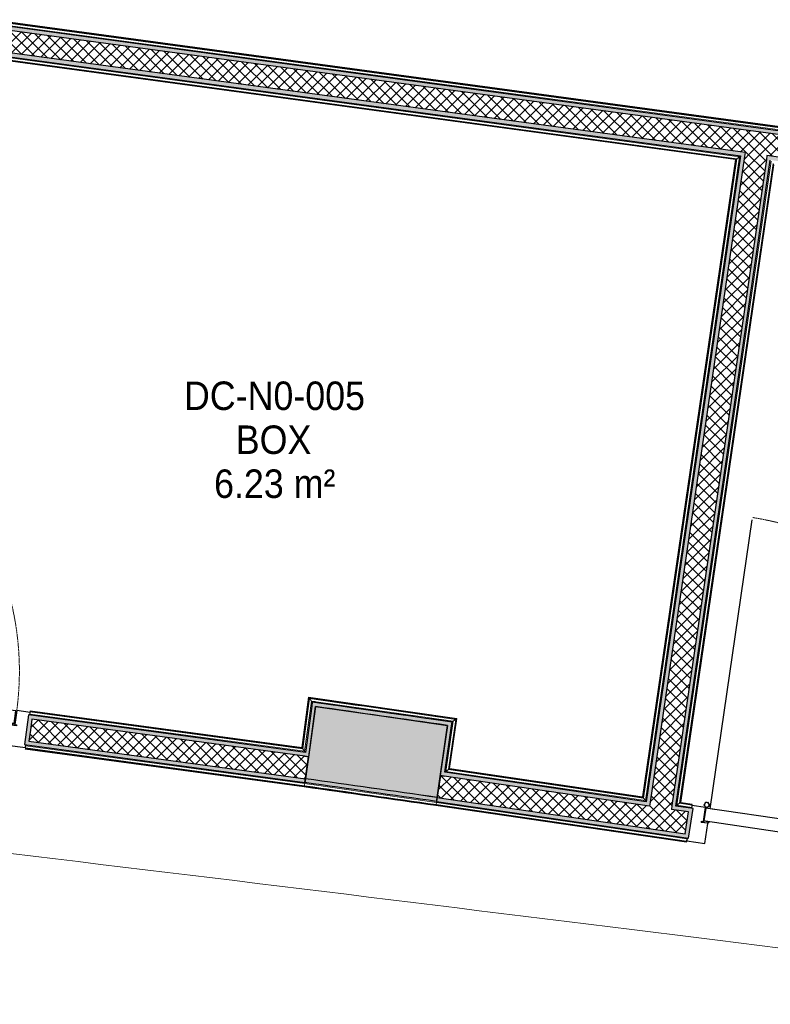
# Model space of a CAD drawing. Header units: millimetres. Extents: x 1909 to 61055, y -36590 to 14615.
# Tile 28 of 49: x 34855 to 37227, y -22553 to -19443. Entities that reach past the tile are written whole.
import ezdxf

# ---------------------------------------------------------------- set-up
doc = ezdxf.new("R2010")
doc.units = ezdxf.units.MM
doc.linetypes.add('Tiret', pattern=[2.5, 1.25, -1.25])
for name, color, linetype, lineweight in [('A-AREA-IDEN', 7, 'Continuous', 30), ('A-DETL-GENF', 7, 'Continuous', 18), ('A-DOOR', 7, 'Continuous', 25), ('A-DOOR-FRAM', 7, 'Continuous', 25), ('A-FLOR', 7, 'Continuous', 25), ('A-FLOR-HRAL', 7, 'Continuous', 18), ('A-WALL', 7, 'Continuous', 25), ('A-WALL-PATT', 7, 'Continuous', 25), ('E-WIRE', 7, 'Continuous', 18), ('Q-SPCQ', 7, 'Continuous', 18)]:
    doc.layers.add(name, color=color, linetype=linetype, lineweight=lineweight)
doc.styles.add('Arial_1', font='arial.ttf', dxfattribs={"width": 0.9, "height": 90})
pattern_1 = [(45, (0, 0), (-17.67767, 17.67767), []), (135, (0, 0), (-17.67767, -17.67767), [])]

# ---------------------------------------------------------------- blocks, each defined once
blk = doc.blocks.new('PRT_SIMPLE_HUI_58x68x48 - PRT_BOIS_1V_930x2040x40-552384-2021_015_1111_DCE_1_50_N0 FINI_SSI_CMSI')
at = {"layer": 'A-DETL-GENF', "lineweight": 25}
h = blk.add_hatch(color=256, dxfattribs=at)
h.paths.add_polyline_path([(-483.8, -9.7), (-485.1, -11.7), (-496.5, -13.2), (-500.5, -13.7), (-500.5, -14.5), (-495.9, -14.5), (-483.8, -12.8), (-483.8, -10.4)])
h.paths.add_polyline_path([(-508.5, -8), (-508, -11.5), (-502, -11.1), (-502.2, -10.2), (-505.2, -10.2), (-505.2, -9.3), (-488.3, -9.5), (-485.1, -10.6), (-483.8, -9.7), (-488.9, -8), (-505.4, -8)])
h = blk.add_hatch(color=256, dxfattribs=at)
h.paths.add_polyline_path([(413.8, -9.7), (413.8, -12.8), (426.2, -14.5), (430.5, -14.5), (430.3, -13.2), (425.8, -13.2), (415.1, -11.7), (414.5, -10.7)])
h.paths.add_polyline_path([(418.5, -8), (413.8, -9.7), (415.1, -10.6), (418.7, -9.3), (435.2, -9.8), (435.2, -10.2), (432, -10.7), (432, -11.5), (438.5, -11.5), (438.5, -8), (418.5, -8)])
at = {"layer": 'A-DETL-GENF'}
for p, q in [((-488.5, -8), (-508.5, -8)), ((-508.5, -8), (-508.5, -11.5)), ((-508.5, -11.5), (-502, -11.5)), ((-505.2, -10.2), (-505.2, -9.3)), ((-505.2, -9.3), (-488.7, -9.3)), ((-502, -10.2), (-505.2, -10.2)), ((-502, -11.5), (-502, -10.2)), ((-496.1, -13.2), (-500.5, -13.2)), ((-500.5, -13.2), (-500.5, -14.5)), ((-500.5, -14.5), (-496, -14.5)), ((-485.1, -11.7), (-496.1, -13.2)), ((-496, -14.5), (-483.8, -12.8)), ((-488.7, -9.3), (-485.1, -10.6)), ((-483.8, -9.7), (-488.5, -8)), ((-485.1, -10.6), (-485.1, -11.7)), ((-483.8, -12.8), (-483.8, -9.7)), ((418.5, -8), (413.8, -9.7)), ((413.8, -9.7), (413.8, -12.8)), ((413.8, -12.8), (426, -14.5)), ((415.1, -10.6), (418.7, -9.3)), ((415.1, -11.7), (415.1, -10.6)), ((426.1, -13.2), (415.1, -11.7)), ((438.5, -8), (418.5, -8)), ((418.7, -9.3), (435.2, -9.3)), ((426, -14.5), (430.5, -14.5)), ((430.5, -13.2), (426.1, -13.2)), ((430.5, -14.5), (430.5, -13.2)), ((435.2, -10.2), (432, -10.2)), ((432, -10.2), (432, -11.5)), ((432, -11.5), (438.5, -11.5)), ((435.2, -9.3), (435.2, -10.2)), ((438.5, -11.5), (438.5, -8))]:
    blk.add_line(p, q, dxfattribs=at)
at = {"layer": 'A-DOOR'}
for p, q in [((-427.1, 55), (-450.6, 55)), ((-450.6, 55), (-450.6, 54.5)), ((-450.6, 54.5), (-450.6, 50.4)), ((-427.1, 54.5), (-450.6, 54.5)), ((-450.6, 50.4), (-450.6, 43.3)), ((-427.1, 50.4), (-450.6, 50.4)), ((-450.6, 34), (-450.6, 43.3)), ((-450.6, 25.6), (-450.6, 34)), ((-427.1, 34), (-450.6, 34)), ((-319.6, 55), (-427.1, 55)), ((-427.1, 55), (-427.1, 54.5)), ((-427.1, 54.5), (-427.1, 55)), ((-427.1, 54.5), (-427.1, 50.4)), ((-319.6, 54.5), (-427.1, 54.5)), ((-427.1, 50.4), (-427.1, 54.5)), ((-427.1, 50.4), (-427.1, 43.3)), ((-319.6, 50.4), (-427.1, 50.4)), ((-427.1, 43.3), (-427.1, 50.4)), ((-427.1, 34), (-427.1, 43.3)), ((-427.1, 43.3), (-427.1, 34)), ((-427.1, 32.8), (-427.1, 34)), ((-319.6, 34), (-427.1, 34)), ((-427.1, 34), (-427.1, 25.6)), ((-427.1, 32.8), (-319.6, 32.8)), ((-319.6, 54.5), (-319.6, 55)), ((-319.6, 50.4), (-319.6, 54.5)), ((-319.6, 43.3), (-319.6, 50.4)), ((-319.6, 43.3), (-319.6, 34)), ((-319.6, 34), (-319.6, 32.8)), ((-450.6, 15.2), (-450.6, 25.6)), ((-427.1, 25.6), (-450.6, 25.6)), ((-450.6, 4.4), (-450.6, 15.2)), ((-427.1, 15.2), (-450.6, 15.2)), ((-450.6, -4), (-450.6, 4.4)), ((-450.6, 4.4), (-427.1, 4.4)), ((-427.1, 25.6), (-427.1, 15.2)), ((-427.1, 15.2), (-427.1, 4.4)), ((-427.1, 4.4), (-427.1, -4)), ((-499.5, -14.5), (-499.5, -54.5)), ((426, -14.5), (-496, -14.5)), ((-465.6, -5.5), (-465.6, -14.5)), ((-413.4, -5.5), (-465.6, -5.5)), ((-450.6, -4), (-450.6, -5)), ((-450.6, -5), (-427.1, -5)), ((-427.1, -5), (-427.1, -4)), ((-413.4, -14.5), (-413.4, -5.5)), ((430.5, -54.5), (430.5, -14.5)), ((-499.5, -54.5), (430.5, -54.5)), ((-465.6, -54.5), (-465.6, -63.5)), ((-413.4, -63.5), (-413.4, -54.5)), ((417, -54.5), (417, -977.5)), ((-465.6, -63.5), (-413.4, -63.5)), ((-427.1, -64), (-450.6, -64)), ((-450.6, -64), (-450.6, -65)), ((-450.6, -73.4), (-450.6, -65)), ((-450.6, -84.2), (-450.6, -73.4)), ((-427.1, -73.4), (-450.6, -73.4)), ((-450.6, -94.6), (-450.6, -84.2)), ((-450.6, -84.2), (-427.1, -84.2)), ((-427.1, -65), (-427.1, -64)), ((-427.1, -65), (-427.1, -73.4)), ((-427.1, -73.4), (-427.1, -84.2)), ((-427.1, -84.2), (-427.1, -94.6)), ((-450.6, -103), (-450.6, -94.6)), ((-450.6, -94.6), (-427.1, -94.6)), ((-450.6, -112.3), (-450.6, -103)), ((-450.6, -103), (-427.1, -103)), ((-450.6, -112.3), (-450.6, -119.4)), ((-450.6, -119.4), (-450.6, -123.5)), ((-450.6, -119.4), (-427.1, -119.4)), ((-450.6, -123.5), (-450.6, -124)), ((-450.6, -123.5), (-427.1, -123.5)), ((-450.6, -124), (-427.1, -124)), ((-427.1, -94.6), (-427.1, -103)), ((-427.1, -103), (-427.1, -101.8)), ((-319.6, -101.8), (-427.1, -101.8)), ((-427.1, -112.3), (-427.1, -103)), ((-427.1, -103), (-319.6, -103)), ((-427.1, -103), (-427.1, -112.3)), ((-427.1, -112.3), (-427.1, -119.4)), ((-427.1, -119.4), (-427.1, -112.3)), ((-427.1, -119.4), (-427.1, -123.5)), ((-427.1, -119.4), (-319.6, -119.4)), ((-427.1, -123.5), (-427.1, -119.4)), ((-427.1, -123.5), (-427.1, -124)), ((-427.1, -123.5), (-319.6, -123.5)), ((-427.1, -124), (-427.1, -123.5)), ((-427.1, -124), (-319.6, -124)), ((-319.6, -101.8), (-319.6, -103)), ((-319.6, -103), (-319.6, -112.3)), ((-319.6, -119.4), (-319.6, -112.3)), ((-319.6, -123.5), (-319.6, -119.4)), ((-319.6, -124), (-319.6, -123.5))]:
    blk.add_line(p, q, dxfattribs=at)
at = {"layer": 'A-DOOR', "color": 176, "linetype": 'Tiret', "lineweight": 18, "true_color": 0x000080}
blk.add_arc((428, -54.5), 930, 180, 269.3192, dxfattribs=at)
at = {"layer": 'A-DOOR'}
for radius, start, end in [(9.12, 155.8208, 180), (7.5, 360, 180), (7.5, 135, 165), (9.12, 111.9887, 120), (7.5, 60, 120), (9.12, 60, 68.0113), (7.5, 0, 30), (9.12, 0, 24.1792), (9.12, 180, 204.1792), (7.5, 180, 360), (7.5, 180, 240), (9.12, 240, 248.0113), (7.5, 270, 0)]:
    blk.add_arc((429, -65.5), radius, start, end, dxfattribs=at)
at = {"layer": 'A-DOOR-FRAM'}
for p, q in [((-487, 56), (-545, 56)), ((-545, 56), (-545, 47.5)), ((-487, -8), (-487, 56)), ((475, 56), (417, 56)), ((417, 56), (417, -8)), ((475, 47.5), (475, 56)), ((-502, -56), (-502, -11.5)), ((-488.5, -8), (-487, -8)), ((417, -8), (418.5, -8)), ((432, -11.5), (432, -56)), ((-545, -47.5), (-545, -56)), ((-545, -56), (-502, -56)), ((432, -56), (475, -56)), ((475, -56), (475, -47.5))]:
    blk.add_line(p, q, dxfattribs=at)
at = {"layer": 'Q-SPCQ'}
for p, q in [((430.5, -54.5), (403.5, -54.5)), ((430.5, -40.5), (430.5, -54.5))]:
    blk.add_line(p, q, dxfattribs=at)
blk = doc.blocks.new('PRT_SIMPLE_HUI_58x68x48 - PRT_BOIS_1V_930x2040x40-552386-2021_015_1111_DCE_1_50_N0 FINI_SSI_CMSI')
at = {"layer": 'A-DETL-GENF', "lineweight": 25}
h = blk.add_hatch(color=256, dxfattribs=at)
h.paths.add_polyline_path([(-483.8, -9.7), (-485.1, -11.7), (-496.2, -13.2), (-500.5, -13.2), (-500.5, -14.5), (-495.9, -14.5), (-483.8, -12.8), (-483.8, -10.4)])
h.paths.add_polyline_path([(-508.5, -8), (-508, -11.5), (-502, -11.2), (-502.2, -10.2), (-505.2, -10.2), (-505.2, -9.3), (-488.3, -9.5), (-485.1, -10.6), (-483.8, -9.7), (-488.9, -8), (-505.4, -8)])
h = blk.add_hatch(color=256, dxfattribs=at)
h.paths.add_polyline_path([(413.8, -9.7), (413.8, -12.8), (426.2, -14.5), (430.5, -14.5), (430.3, -13.2), (425.8, -13.2), (415.1, -11.7), (414.5, -10.7)])
h.paths.add_polyline_path([(418.5, -8), (413.8, -9.7), (415.1, -10.6), (418.7, -9.3), (435.2, -9.8), (435.2, -10.2), (432, -10.7), (432, -11.5), (438.5, -11.5), (438.5, -8), (418.5, -8)])
at = {"layer": 'A-DETL-GENF'}
for p, q in [((-488.5, -8), (-508.5, -8)), ((-508.5, -8), (-508.5, -11.5)), ((-508.5, -11.5), (-502, -11.5)), ((-505.2, -10.2), (-505.2, -9.3)), ((-505.2, -9.3), (-488.7, -9.3)), ((-502, -10.2), (-505.2, -10.2)), ((-502, -11.5), (-502, -10.2)), ((-496.1, -13.2), (-500.5, -13.2)), ((-500.5, -13.2), (-500.5, -14.5)), ((-500.5, -14.5), (-496, -14.5)), ((-485.1, -11.7), (-496.1, -13.2)), ((-496, -14.5), (-483.8, -12.8)), ((-488.7, -9.3), (-485.1, -10.6)), ((-483.8, -9.7), (-488.5, -8)), ((-485.1, -10.6), (-485.1, -11.7)), ((-483.8, -12.8), (-483.8, -9.7)), ((418.5, -8), (413.8, -9.7)), ((413.8, -9.7), (413.8, -12.8)), ((413.8, -12.8), (426, -14.5)), ((415.1, -10.6), (418.7, -9.3)), ((415.1, -11.7), (415.1, -10.6)), ((426.1, -13.2), (415.1, -11.7)), ((438.5, -8), (418.5, -8)), ((418.7, -9.3), (435.2, -9.3)), ((426, -14.5), (430.5, -14.5)), ((430.5, -13.2), (426.1, -13.2)), ((430.5, -14.5), (430.5, -13.2)), ((435.2, -10.2), (432, -10.2)), ((432, -10.2), (432, -11.5)), ((432, -11.5), (438.5, -11.5)), ((435.2, -9.3), (435.2, -10.2)), ((438.5, -11.5), (438.5, -8))]:
    blk.add_line(p, q, dxfattribs=at)
at = {"layer": 'A-DOOR'}
for p, q in [((-427.1, 55), (-450.6, 55)), ((-450.6, 55), (-450.6, 54.5)), ((-450.6, 54.5), (-450.6, 50.4)), ((-427.1, 54.5), (-450.6, 54.5)), ((-450.6, 50.4), (-450.6, 43.3)), ((-427.1, 50.4), (-450.6, 50.4)), ((-450.6, 34), (-450.6, 43.3)), ((-450.6, 25.6), (-450.6, 34)), ((-427.1, 34), (-450.6, 34)), ((-319.6, 55), (-427.1, 55)), ((-427.1, 55), (-427.1, 54.5)), ((-427.1, 54.5), (-427.1, 55)), ((-427.1, 54.5), (-427.1, 50.4)), ((-319.6, 54.5), (-427.1, 54.5)), ((-427.1, 50.4), (-427.1, 54.5)), ((-427.1, 50.4), (-427.1, 43.3)), ((-319.6, 50.4), (-427.1, 50.4)), ((-427.1, 43.3), (-427.1, 50.4)), ((-427.1, 34), (-427.1, 43.3)), ((-427.1, 43.3), (-427.1, 34)), ((-427.1, 32.8), (-427.1, 34)), ((-319.6, 34), (-427.1, 34)), ((-427.1, 34), (-427.1, 25.6)), ((-427.1, 32.8), (-319.6, 32.8)), ((-319.6, 54.5), (-319.6, 55)), ((-319.6, 50.4), (-319.6, 54.5)), ((-319.6, 43.3), (-319.6, 50.4)), ((-319.6, 43.3), (-319.6, 34)), ((-319.6, 34), (-319.6, 32.8)), ((-450.6, 15.2), (-450.6, 25.6)), ((-427.1, 25.6), (-450.6, 25.6)), ((-450.6, 4.4), (-450.6, 15.2)), ((-427.1, 15.2), (-450.6, 15.2)), ((-450.6, -4), (-450.6, 4.4)), ((-450.6, 4.4), (-427.1, 4.4)), ((-427.1, 25.6), (-427.1, 15.2)), ((-427.1, 15.2), (-427.1, 4.4)), ((-427.1, 4.4), (-427.1, -4)), ((-499.5, -14.5), (-499.5, -54.5)), ((426, -14.5), (-496, -14.5)), ((-465.6, -5.5), (-465.6, -14.5)), ((-413.4, -5.5), (-465.6, -5.5)), ((-450.6, -4), (-450.6, -5)), ((-450.6, -5), (-427.1, -5)), ((-427.1, -5), (-427.1, -4)), ((-413.4, -14.5), (-413.4, -5.5)), ((430.5, -54.5), (430.5, -14.5)), ((-499.5, -54.5), (430.5, -54.5)), ((-465.6, -54.5), (-465.6, -63.5)), ((-413.4, -63.5), (-413.4, -54.5)), ((417, -54.5), (417, -977.5)), ((-465.6, -63.5), (-413.4, -63.5)), ((-427.1, -64), (-450.6, -64)), ((-450.6, -64), (-450.6, -65)), ((-450.6, -73.4), (-450.6, -65)), ((-450.6, -84.2), (-450.6, -73.4)), ((-427.1, -73.4), (-450.6, -73.4)), ((-450.6, -94.6), (-450.6, -84.2)), ((-450.6, -84.2), (-427.1, -84.2)), ((-427.1, -65), (-427.1, -64)), ((-427.1, -65), (-427.1, -73.4)), ((-427.1, -73.4), (-427.1, -84.2)), ((-427.1, -84.2), (-427.1, -94.6)), ((-450.6, -103), (-450.6, -94.6)), ((-450.6, -94.6), (-427.1, -94.6)), ((-450.6, -112.3), (-450.6, -103)), ((-450.6, -103), (-427.1, -103)), ((-450.6, -112.3), (-450.6, -119.4)), ((-450.6, -119.4), (-450.6, -123.5)), ((-450.6, -119.4), (-427.1, -119.4)), ((-450.6, -123.5), (-450.6, -124)), ((-450.6, -123.5), (-427.1, -123.5)), ((-450.6, -124), (-427.1, -124)), ((-427.1, -94.6), (-427.1, -103)), ((-427.1, -103), (-427.1, -101.8)), ((-319.6, -101.8), (-427.1, -101.8)), ((-427.1, -112.3), (-427.1, -103)), ((-427.1, -103), (-319.6, -103)), ((-427.1, -103), (-427.1, -112.3)), ((-427.1, -112.3), (-427.1, -119.4)), ((-427.1, -119.4), (-427.1, -112.3)), ((-427.1, -119.4), (-427.1, -123.5)), ((-427.1, -119.4), (-319.6, -119.4)), ((-427.1, -123.5), (-427.1, -119.4)), ((-427.1, -123.5), (-427.1, -124)), ((-427.1, -123.5), (-319.6, -123.5)), ((-427.1, -124), (-427.1, -123.5)), ((-427.1, -124), (-319.6, -124)), ((-319.6, -101.8), (-319.6, -103)), ((-319.6, -103), (-319.6, -112.3)), ((-319.6, -119.4), (-319.6, -112.3)), ((-319.6, -123.5), (-319.6, -119.4)), ((-319.6, -124), (-319.6, -123.5))]:
    blk.add_line(p, q, dxfattribs=at)
at = {"layer": 'A-DOOR', "color": 176, "linetype": 'Tiret', "lineweight": 18, "true_color": 0x000080}
blk.add_arc((428, -54.5), 930, 180, 269.3192, dxfattribs=at)
at = {"layer": 'A-DOOR'}
for radius, start, end in [(9.12, 155.8208, 180), (7.5, 360, 180), (7.5, 135, 165), (9.12, 111.9887, 120), (7.5, 60, 120), (9.12, 60, 68.0113), (7.5, 0, 30), (9.12, 0, 24.1792), (9.12, 180, 204.1792), (7.5, 180, 360), (7.5, 180, 240), (9.12, 240, 248.0113), (7.5, 270, 0)]:
    blk.add_arc((429, -65.5), radius, start, end, dxfattribs=at)
at = {"layer": 'A-DOOR-FRAM'}
for p, q in [((-487, 56), (-545, 56)), ((-545, 56), (-545, 47.5)), ((-487, -8), (-487, 56)), ((475, 56), (417, 56)), ((417, 56), (417, -8)), ((475, 47.5), (475, 56)), ((-502, -56), (-502, -11.5)), ((-488.5, -8), (-487, -8)), ((417, -8), (418.5, -8)), ((432, -11.5), (432, -56)), ((-545, -47.5), (-545, -56)), ((-545, -56), (-502, -56)), ((432, -56), (475, -56)), ((475, -56), (475, -47.5))]:
    blk.add_line(p, q, dxfattribs=at)
at = {"layer": 'Q-SPCQ'}
for p, q in [((430.5, -54.5), (403.5, -54.5)), ((430.5, -40.5), (430.5, -54.5))]:
    blk.add_line(p, q, dxfattribs=at)
blk = doc.blocks.new('Garde-corps - Garde-corps-506028-2021_015_1111_DCE_1_50_N0 FINI_SSI_CMSI')
at = {"layer": 'A-FLOR-HRAL'}
for p, q in [((-181.9, -20091.9), (-5598.6, -19358)), ((-180.3, -20084.9), (-5590.8, -19351.9)), ((-158.4, -20086.1), (-5588.9, -19350.4)), ((-158.2, -20084.5), (-5587.1, -19348.9))]:
    blk.add_line(p, q, dxfattribs=at)
blk = doc.blocks.new('Garde-corps - Garde-corps-506445-2021_015_1111_DCE_1_50_N0 FINI_SSI_CMSI')
at = {"layer": 'A-FLOR-HRAL'}
for p, q in [((-5608.8, -19458.5), (-2529.2, -19875.8)), ((-5602.5, -19466.6), (-2537.3, -19881.9)), ((-5600.9, -19468.6), (-2539.3, -19883.3)), ((-5599.4, -19470.4), (-2541.2, -19884.8)), ((-2529.2, -19875.8), (-2826.6, -21909.8)), ((-2537.3, -19881.9), (-2529.2, -19875.8)), ((-2541.2, -19884.8), (-2835.5, -21897.8)), ((-2539.3, -19883.3), (-2834.1, -21899.7)), ((-2537.3, -19881.9), (-2832.7, -21901.7)), ((-3890.9, -21583.5), (-3912.4, -21742.2)), ((-3889.5, -21585.4), (-3911, -21744.1)), ((-3888, -21587.4), (-3909.5, -21746)), ((-3422.1, -21650.3), (-3890.9, -21583.5)), ((-3881.9, -21595.4), (-3903.4, -21754)), ((-3434, -21659.2), (-3881.9, -21595.4)), ((-3870, -21597.1), (-3881.9, -21595.4)), ((-3805.7, -21609.2), (-3879.4, -21598.8)), ((-4771.7, -21630.9), (-4771.5, -21629.2)), ((-4771.5, -21629.2), (-4771.3, -21627.5)), ((-3909.5, -21746), (-4771.5, -21629.2)), ((-3903.4, -21754), (-4771.4, -21636.4)), ((-4771.1, -21625.9), (-4771.3, -21627.5)), ((-3911, -21744.1), (-4771.3, -21627.5)), ((-3912.4, -21742.2), (-4771.1, -21625.9)), ((-3584.7, -21640.7), (-3732, -21619.7)), ((-3437.4, -21661.8), (-3511, -21651.2)), ((-3457.1, -21817.6), (-3434, -21659.2)), ((-3449.1, -21811.6), (-3425.9, -21653.2)), ((-3447.1, -21810.1), (-3423.9, -21651.7)), ((-3434, -21659.2), (-3445.9, -21657.5)), ((-3445.2, -21808.7), (-3422.1, -21650.3)), ((-3909.5, -21746), (-3903.4, -21754)), ((-3449.1, -21811.6), (-3457.1, -21817.6)), ((-2826.6, -21909.8), (-3457.1, -21817.6)), ((-2832.7, -21901.7), (-3449.1, -21811.6)), ((-2834.1, -21899.7), (-3447.1, -21810.1)), ((-2835.5, -21897.8), (-3445.2, -21808.7)), ((-2832.7, -21901.7), (-2826.6, -21909.8))]:
    blk.add_line(p, q, dxfattribs=at)
at = {"layer": 'A-FLOR-HRAL', "flags": 128}
for points in [[(-3890.9, -21583.5), (-3890.9, -21583.5), (-3890.9, -21583.6), (-3890.7, -21583.8), (-3890.6, -21584), (-3890.4, -21584.2), (-3890.2, -21584.5), (-3890, -21584.7), (-3889.9, -21584.9), (-3889.7, -21585.2), (-3889.5, -21585.4)], [(-3888, -21587.4), (-3885, -21591.4), (-3881.9, -21595.4)], [(-3881.9, -21595.4), (-3881.8, -21595.5), (-3881.6, -21595.9), (-3881.2, -21596.3), (-3880.8, -21596.9), (-3880.3, -21597.5), (-3879.9, -21598.2), (-3879.4, -21598.8)], [(-3425.9, -21653.2), (-3429.9, -21656.2), (-3434, -21659.2)]]:
    blk.add_lwpolyline(points, dxfattribs=at)
at = {"layer": 'A-FLOR-HRAL'}
for radius, start, end in [(184692.9, 81.819426, 81.96532), (184691.2, 81.819967, 81.964777)]:
    blk.add_arc((-29704.5, -204465.3), radius, start, end, dxfattribs=at)
for points, knots in [([(-2529.2, -19875.8), (-2529.2, -19875.8), (-2529.2, -19875.7), (-2529, -19875.6), (-2528.8, -19875.4), (-2528.6, -19875.3), (-2528.4, -19875.1), (-2528.2, -19875), (-2527.9, -19874.8), (-2527.6, -19874.5), (-2527.3, -19874.3), (-2527, -19874.1), (-2526.5, -19873.8), (-2526.1, -19873.4), (-2525.8, -19873.2)], [0, 0, 0, 0, 0.166667, 0.25, 0.333333, 0.416667, 0.458333, 0.5, 0.583333, 0.666667, 0.708333, 0.75, 0.833333, 1, 1, 1, 1]), ([(-2541.2, -19884.8), (-2541.1, -19884.8), (-2541.1, -19884.7), (-2541, -19884.6), (-2540.8, -19884.5), (-2540.6, -19884.4), (-2540.5, -19884.2), (-2540.3, -19884.1), (-2540.2, -19884), (-2540, -19883.9), (-2539.9, -19883.8), (-2539.7, -19883.7), (-2539.6, -19883.6), (-2539.4, -19883.5), (-2539.3, -19883.4), (-2539.3, -19883.3)], [0.1, 0.1, 0.1, 0.1, 0.2, 0.3, 0.4, 0.475, 0.55, 0.6, 0.65, 0.7, 0.75, 0.8, 0.85, 0.9, 1, 1, 1, 1]), ([(-3434, -21659.2), (-3434, -21659.2), (-3434, -21659.2), (-3434.1, -21659.3), (-3434.1, -21659.3), (-3434.2, -21659.4), (-3434.3, -21659.4), (-3434.3, -21659.5), (-3434.4, -21659.6), (-3434.6, -21659.6), (-3434.7, -21659.7), (-3434.8, -21659.8), (-3434.9, -21659.9), (-3435.1, -21660), (-3435.2, -21660.1), (-3435.3, -21660.2), (-3435.5, -21660.3), (-3435.6, -21660.4), (-3435.8, -21660.6), (-3436.2, -21660.9), (-3436.7, -21661.3), (-3437.2, -21661.6), (-3437.4, -21661.8)], [0, 0, 0, 0, 0.071429, 0.107143, 0.142857, 0.178571, 0.214286, 0.25, 0.285714, 0.321429, 0.357143, 0.392857, 0.428571, 0.464286, 0.5, 0.535714, 0.571429, 0.607143, 0.642857, 0.714286, 0.857143, 1, 1, 1, 1]), ([(-3422.1, -21650.3), (-3422.1, -21650.3), (-3422.1, -21650.3), (-3422.2, -21650.4), (-3422.3, -21650.5), (-3422.4, -21650.6), (-3422.6, -21650.7), (-3422.8, -21650.9), (-3423, -21651), (-3423.2, -21651.2), (-3423.4, -21651.3), (-3423.7, -21651.5), (-3423.8, -21651.6), (-3423.9, -21651.7)], [0.075, 0.075, 0.075, 0.075, 0.15, 0.2125, 0.275, 0.35, 0.425, 0.5, 0.6, 0.7, 0.775, 0.85, 1, 1, 1, 1]), ([(-3912.4, -21742.2), (-3912.4, -21742.2), (-3912.4, -21742.3), (-3912.3, -21742.4), (-3912.2, -21742.5), (-3912, -21742.7), (-3911.9, -21742.9), (-3911.8, -21743.1), (-3911.7, -21743.2), (-3911.6, -21743.3), (-3911.5, -21743.5), (-3911.4, -21743.6), (-3911.3, -21743.7), (-3911.1, -21743.9), (-3911.1, -21744), (-3911, -21744.1)], [0.1, 0.1, 0.1, 0.1, 0.2, 0.3, 0.4, 0.475, 0.55, 0.6, 0.65, 0.7, 0.75, 0.8, 0.85, 0.9, 1, 1, 1, 1]), ([(-3903.4, -21754), (-3903.4, -21754), (-3903.4, -21754.1), (-3903.2, -21754.3), (-3903.1, -21754.5), (-3902.9, -21754.7), (-3902.8, -21754.9), (-3902.6, -21755.1), (-3902.4, -21755.4), (-3902.2, -21755.7), (-3902, -21755.9), (-3901.8, -21756.2), (-3901.4, -21756.7), (-3901.1, -21757.1), (-3900.9, -21757.4)], [0, 0, 0, 0, 0.166667, 0.25, 0.333333, 0.416667, 0.458333, 0.5, 0.583333, 0.666667, 0.708333, 0.75, 0.833333, 1, 1, 1, 1]), ([(-3457.1, -21817.6), (-3457.1, -21817.6), (-3457.2, -21817.6), (-3457.4, -21817.8), (-3457.6, -21817.9), (-3457.8, -21818.1), (-3458, -21818.2), (-3458.2, -21818.4), (-3458.5, -21818.6), (-3458.8, -21818.8), (-3459, -21819), (-3459.3, -21819.2), (-3459.8, -21819.6), (-3460.2, -21819.9), (-3460.5, -21820.1)], [0, 0, 0, 0, 0.166667, 0.25, 0.333333, 0.416667, 0.458333, 0.5, 0.583333, 0.666667, 0.708333, 0.75, 0.833333, 1, 1, 1, 1]), ([(-3445.2, -21808.7), (-3445.2, -21808.7), (-3445.3, -21808.7), (-3445.4, -21808.8), (-3445.6, -21808.9), (-3445.8, -21809.1), (-3445.9, -21809.2), (-3446.1, -21809.3), (-3446.2, -21809.4), (-3446.4, -21809.5), (-3446.5, -21809.6), (-3446.6, -21809.7), (-3446.8, -21809.8), (-3446.9, -21810), (-3447, -21810), (-3447.1, -21810.1)], [0.1, 0.1, 0.1, 0.1, 0.2, 0.3, 0.4, 0.475, 0.55, 0.6, 0.65, 0.7, 0.75, 0.8, 0.85, 0.9, 1, 1, 1, 1]), ([(-2835.5, -21897.8), (-2835.5, -21897.9), (-2835.5, -21897.9), (-2835.4, -21898), (-2835.3, -21898.2), (-2835.1, -21898.4), (-2835, -21898.5), (-2834.9, -21898.7), (-2834.8, -21898.8), (-2834.7, -21899), (-2834.6, -21899.1), (-2834.5, -21899.3), (-2834.4, -21899.4), (-2834.3, -21899.5), (-2834.2, -21899.7), (-2834.1, -21899.7)], [0.1, 0.1, 0.1, 0.1, 0.2, 0.3, 0.4, 0.475, 0.55, 0.6, 0.65, 0.7, 0.75, 0.8, 0.85, 0.9, 1, 1, 1, 1]), ([(-2826.6, -21909.8), (-2826.6, -21909.8), (-2826.6, -21909.8), (-2826.4, -21910), (-2826.3, -21910.2), (-2826.1, -21910.4), (-2826, -21910.6), (-2825.9, -21910.8), (-2825.6, -21911.1), (-2825.4, -21911.4), (-2825.2, -21911.7), (-2825, -21911.9), (-2824.7, -21912.4), (-2824.3, -21912.9), (-2824.1, -21913.2)], [0, 0, 0, 0, 0.166667, 0.25, 0.333333, 0.416667, 0.458333, 0.5, 0.583333, 0.666667, 0.708333, 0.75, 0.833333, 1, 1, 1, 1])]:
    blk.add_open_spline(points, degree=3, knots=knots, dxfattribs=at)
blk = doc.blocks.new('Garde-corps - Garde-corps-506761-2021_015_1111_DCE_1_50_N0 FINI_SSI_CMSI')
at = {"layer": 'A-FLOR-HRAL'}
for p, q in [((-2726.7, -21924.4), (-2429.1, -19889.3)), ((-2718.6, -21918.4), (-2423.1, -19897.3)), ((-2716.6, -21916.9), (-2421.6, -19899.3)), ((-2714.8, -21915.5), (-2420.2, -19901.1)), ((-2718.6, -21918.4), (-2726.7, -21924.4)), ((-2680.2, -21931.2), (-2726.7, -21924.4)), ((-2679.2, -21924.1), (-2718.6, -21918.4)), ((-2678.9, -21922.4), (-2716.6, -21916.9)), ((-2678.7, -21920.8), (-2714.8, -21915.5)), ((-2679.2, -21924.1), (-2679.4, -21925.7)), ((-2678.9, -21922.4), (-2679.2, -21924.1)), ((-2678.9, -21922.4), (-2678.7, -21920.8))]:
    blk.add_line(p, q, dxfattribs=at)
for points, knots in [([(-2726.7, -21924.4), (-2726.7, -21924.4), (-2726.8, -21924.4), (-2726.9, -21924.6), (-2727.1, -21924.7), (-2727.4, -21924.9), (-2727.5, -21925), (-2727.7, -21925.2), (-2728, -21925.4), (-2728.3, -21925.6), (-2728.6, -21925.8), (-2728.9, -21926), (-2729.4, -21926.4), (-2729.8, -21926.7), (-2730.1, -21926.9)], [0, 0, 0, 0, 0.166667, 0.25, 0.333333, 0.416667, 0.458333, 0.5, 0.583333, 0.666667, 0.708333, 0.75, 0.833333, 1, 1, 1, 1]), ([(-2714.8, -21915.5), (-2714.8, -21915.5), (-2714.8, -21915.5), (-2714.9, -21915.6), (-2715.1, -21915.8), (-2715.3, -21915.9), (-2715.5, -21916), (-2715.6, -21916.1), (-2715.8, -21916.2), (-2715.9, -21916.3), (-2716, -21916.5), (-2716.2, -21916.6), (-2716.3, -21916.6), (-2716.5, -21916.8), (-2716.6, -21916.8), (-2716.6, -21916.9)], [0.1, 0.1, 0.1, 0.1, 0.2, 0.3, 0.4, 0.475, 0.55, 0.6, 0.65, 0.7, 0.75, 0.8, 0.85, 0.9, 1, 1, 1, 1])]:
    blk.add_open_spline(points, degree=3, knots=knots, dxfattribs=at)
blk = doc.blocks.new('Garde-corps - Garde-corps-511339-2021_015_1111_DCE_1_50_N0 FINI_SSI_CMSI')
at = {"layer": 'A-FLOR-HRAL'}
for p, q in [((-4786, -21743.6), (-4785.7, -21742)), ((-4785, -21736.5), (-3903.1, -21856)), ((-4786.2, -21745.3), (-4786.4, -21747)), ((-4786.4, -21747), (-3904.5, -21866.4)), ((-4786.2, -21745.3), (-4786, -21743.6)), ((-4786.2, -21745.3), (-3904.2, -21864.8)), ((-4786, -21743.6), (-3904, -21863.1)), ((-3904.5, -21866.4), (-3488.3, -21925.7)), ((-3904.5, -21866.4), (-3904.5, -21866.4)), ((-3903.1, -21856), (-3486.8, -21915.3)), ((-3903.1, -21856), (-3891.6, -21857.6)), ((-3498.3, -21913.7), (-3486.8, -21915.3)), ((-3488.1, -21924.1), (-3488.3, -21925.7)), ((-3488.3, -21925.7), (-2696.7, -22041.5)), ((-3488.1, -21924.1), (-2696.5, -22039.8)), ((-3487.8, -21922.4), (-3486.8, -21915.3)), ((-3487.8, -21922.4), (-2696.2, -22038.1)), ((-3486.6, -21913.8), (-3486.8, -21915.3)), ((-3486.8, -21915.3), (-2695.2, -22031.1)), ((-3486.5, -21913.1), (-3486.6, -21913.8)), ((-3486.4, -21912.3), (-3486.5, -21913.1)), ((-2696.7, -22041.5), (-2696.5, -22039.8)), ((-2696.2, -22038.1), (-2696.5, -22039.8)), ((-2695.2, -22031.1), (-2696.2, -22038.1)), ((-2695.2, -22031.1), (-2694.8, -22028.1))]:
    blk.add_line(p, q, dxfattribs=at)
at = {"layer": 'A-FLOR-HRAL', "flags": 128}
for points in [[(-3904.5, -21866.4), (-3904.5, -21866.4), (-3904.5, -21866.3), (-3904.4, -21866.2), (-3904.4, -21865.9), (-3904.4, -21865.6), (-3904.3, -21865.3), (-3904.3, -21865), (-3904.2, -21864.8)], [(-3904, -21863.1), (-3903.5, -21859.5), (-3903.1, -21856)], [(-3903.1, -21856), (-3903, -21855.9), (-3903, -21855.7), (-3903, -21855.4), (-3902.9, -21854.9), (-3902.8, -21854.3), (-3902.7, -21853.7), (-3902.7, -21853)]]:
    blk.add_lwpolyline(points, dxfattribs=at)
at = {"layer": 'A-FLOR-HRAL'}
for radius, end in [(184412.5, 81.957714), (184414.2, 81.957717), (184415.9, 81.95772)]:
    blk.add_arc((-29704.5, -204465.3), radius, 81.827103, end, dxfattribs=at)
blk = doc.blocks.new('B02_ARC_rvt-1-2021_015_1111_DCE_1_50_N0 FINI_SSI_CMSI')
at = {"layer": 'A-WALL-PATT', "lineweight": 18}
h = blk.add_hatch(dxfattribs=at)
h.set_pattern_fill('FP_1', color=256, style=0, pattern_type=2)
h.set_pattern_definition(pattern_1)
h.paths.add_polyline_path([(610.5, -20285.5), (624.1, -20216.7), (-5615.5, -19371.3), (-5622.6, -19441), (598.1, -20283.8)])
at = {"layer": 'A-WALL-PATT', "lineweight": 5, "true_color": 0xdadada}
for points in [[(611.7, -20215), (614.1, -20202.7), (-5601.8, -19360.6), (-5603.1, -19373), (598.1, -20213.2)], [(-2811.7, -21915), (-2513.4, -19874.9), (-2525.8, -19873.2), (-2824.1, -21913.2)]]:
    blk.add_hatch(color=254, dxfattribs=at).paths.add_polyline_path(points)
at = {"layer": 'A-WALL-PATT', "true_color": 0xdadada}
h = blk.add_hatch(color=254, dxfattribs=at)
h.paths.add_polyline_path([(595.7, -20296.1), (598.1, -20283.8), (-2442.2, -19871.9), (-2444, -19884.3), (505, -20283.8)])
h.paths.add_polyline_path([(-2513.4, -19874.9), (-2511.6, -19862.5), (-5610.2, -19442.7), (-5611.5, -19455.1), (-2525.8, -19873.2)])
at = {"layer": 'A-WALL-PATT', "lineweight": 18}
h = blk.add_hatch(dxfattribs=at)
h.set_pattern_fill('FP_1', color=256, style=0, pattern_type=2)
h.set_pattern_definition(pattern_1)
h.paths.add_polyline_path([(-2744.3, -21937.5), (-2442.2, -19871.9), (-2511.6, -19862.5), (-2813.5, -21927.4), (-2811.7, -21927.6)])
at = {"layer": 'A-WALL-PATT', "true_color": 0xdadada}
for points in [[(-2730.1, -21926.9), (-2431.7, -19886), (-2444, -19884.3), (-2742.5, -21925.1)], [(-3890.1, -21771.5), (-3868.7, -21612.9), (-3881, -21611.2), (-3902.5, -21769.8), (-3891.6, -21771.3)], [(-3439.2, -21674.1), (-3437.4, -21661.8), (-3879.4, -21598.8), (-3881, -21611.2), (-3445.4, -21673.2)], [(-3462.4, -21832.5), (-3439.2, -21674.1), (-3451.6, -21672.4), (-3474.4, -21830.7), (-3469.6, -21831.4)], [(-3486.4, -21912.3), (-3484.6, -21900), (-3900.9, -21840.7), (-3902.7, -21853), (-3533.5, -21905.6)]]:
    blk.add_hatch(color=254, dxfattribs=at).paths.add_polyline_path(points)
at = {"layer": 'A-WALL-PATT', "lineweight": 18}
h = blk.add_hatch(dxfattribs=at)
h.set_pattern_fill('FP_1', color=256, style=0, pattern_type=2)
h.set_pattern_definition(pattern_1)
h.paths.add_polyline_path([(-3901, -21840.7), (-3891.6, -21771.3), (-4765.7, -21652.9), (-4775.1, -21722.2), (-3902.5, -21840.4)])
h.paths.add_polyline_path([(-5801.5, -21583.2), (-5792.1, -21513.8), (-5833.5, -21508.2), (-5840.6, -21577.9), (-5828.2, -21579.6)])
at = {"layer": 'A-WALL-PATT', "true_color": 0xdadada}
h = blk.add_hatch(color=254, dxfattribs=at)
h.paths.add_polyline_path([(-3902.5, -21769.8), (-3900.9, -21757.4), (-4776.5, -21638.8), (-4782.8, -21685.9), (-4770.4, -21687.5), (-4765.7, -21652.9), (-3980.5, -21759.2)])
h.paths.add_polyline_path([(-5784.4, -21550.2), (-5778, -21503.1), (-5819.8, -21497.4), (-5821.1, -21509.9), (-5792.1, -21513.8), (-5796.8, -21548.5), (-5792.1, -21549.1)])
at = {"layer": 'A-WALL-PATT', "lineweight": 5, "true_color": 0xdadada}
h = blk.add_hatch(color=254, dxfattribs=at)
h.paths.add_polyline_path([(-3902.7, -21853), (-3901, -21840.7), (-4775.1, -21722.2), (-4770.4, -21687.5), (-4782.8, -21685.9), (-4789.2, -21732.9), (-3980.5, -21842.5)])
h.paths.add_polyline_path([(-5790.8, -21597.2), (-5784.4, -21550.2), (-5796.8, -21548.5), (-5801.5, -21583.2), (-5828.2, -21579.6), (-5829.5, -21592), (-5791.6, -21597.1)])
at = {"layer": 'A-WALL-PATT', "lineweight": 18}
h = blk.add_hatch(dxfattribs=at)
h.set_pattern_fill('FP_1', color=256, style=0, pattern_type=2)
h.set_pattern_definition(pattern_1)
h.paths.add_polyline_path([(-683, -22309.6), (-672.8, -22240.4), (-1665.4, -22095.2), (-1675.5, -22164.5), (-797.2, -22292.9)])
h.paths.add_polyline_path([(-2700.3, -22014.7), (-2690.2, -21945.4), (-3474.4, -21830.7), (-3484.6, -21900), (-2703.3, -22014.2)])
at = {"layer": 'A-WALL-PATT', "true_color": 0xdadada}
h = blk.add_hatch(color=254, dxfattribs=at)
h.paths.add_polyline_path([(-672.8, -22240.4), (-671, -22228), (-1676, -22081.1), (-1682.8, -22128.1), (-1670.5, -22129.9), (-1665.4, -22095.2), (-757.4, -22228)])
h.paths.add_polyline_path([(-2682.9, -21981.8), (-2676, -21934.8), (-2742.5, -21925.1), (-2744.3, -21937.5), (-2690.2, -21945.4), (-2695.3, -21980), (-2690.2, -21980.8)])
h.paths.add_polyline_path([(-2813.5, -21927.4), (-2811.7, -21915), (-3460.5, -21820.1), (-3462.4, -21832.5), (-2824.1, -21925.8)])
at = {"layer": 'A-WALL-PATT', "lineweight": 5, "true_color": 0xdadada}
h = blk.add_hatch(color=254, dxfattribs=at)
h.paths.add_polyline_path([(-684.8, -22322), (-683, -22309.6), (-1675.5, -22164.5), (-1670.5, -22129.9), (-1682.8, -22128.1), (-1689.7, -22175.1), (-769.4, -22309.6)])
h.paths.add_polyline_path([(-2689.8, -22028.8), (-2682.9, -21981.8), (-2695.3, -21980), (-2700.3, -22014.7), (-3484.6, -21900), (-3486.4, -21912.3), (-2695.3, -22028)])
at = {"layer": 'A-FLOR'}
for p, q in [((-2642.8, -21973), (-2641.4, -21973.2)), ((-2628.4, -21977.7), (-2628.7, -21979.7)), ((-2628, -21975.2), (-2628.2, -21976.5))]:
    blk.add_line(p, q, dxfattribs=at)
at = {"layer": 'A-WALL'}
for p, q in [((611.7, -20215), (-5603.1, -19373)), ((-182.3, -20094.8), (-5601.8, -19360.6)), ((-5611.5, -19455.1), (-2525.8, -19873.2)), ((-2511.6, -19862.5), (-5610.2, -19442.7)), ((-2525.8, -19873.2), (-2824.1, -21913.2)), ((-2513.4, -19874.9), (-2811.7, -21915)), ((-2511.6, -19862.5), (-2513.4, -19874.9)), ((-2442.2, -19871.9), (-2444, -19884.3)), ((598.1, -20283.8), (-2442.2, -19871.9)), ((-2444, -19884.3), (-2742.5, -21925.1)), ((-2730.1, -21926.9), (-2431.7, -19886)), ((-3881, -21611.2), (-3900.9, -21757.4)), ((-3890.1, -21771.5), (-3868.7, -21612.9)), ((-3879.4, -21598.8), (-3881, -21611.2)), ((-4776.5, -21638.8), (-4789.2, -21732.9)), ((-3900.9, -21757.4), (-4776.5, -21638.8)), ((-4765.7, -21652.9), (-4770.4, -21687.5)), ((-3902.5, -21769.8), (-4765.7, -21652.9)), ((-3451.6, -21672.4), (-3474.7, -21830.7)), ((-3460.5, -21820.1), (-3439.2, -21674.1)), ((-3439.2, -21674.1), (-3437.4, -21661.8)), ((-4770.4, -21687.5), (-4775.1, -21722.2)), ((-4789.2, -21732.9), (-3902.7, -21853)), ((-4775.1, -21722.2), (-3901, -21840.7)), ((-3902.7, -21853), (-3891.6, -21771.3)), ((-3891.6, -21771.3), (-3902.5, -21769.8)), ((-3902.5, -21769.8), (-3891.6, -21771.3)), ((-3891.6, -21771.3), (-3890.1, -21771.5)), ((-3474.4, -21830.7), (-3486.4, -21912.3)), ((-3474.7, -21830.7), (-3474.4, -21830.7)), ((-3462.4, -21832.5), (-3474.4, -21830.7)), ((-3474.4, -21830.7), (-3462.4, -21832.5)), ((-2813.5, -21927.4), (-3462.4, -21832.5)), ((-2824.1, -21913.2), (-3460.5, -21820.1)), ((-3900.9, -21840.7), (-3902.7, -21853)), ((-3486.4, -21912.3), (-3484.6, -21900)), ((-3486.4, -21912.3), (-2689.8, -22028.8)), ((-3484.6, -21900), (-2700.3, -22014.7)), ((-2811.7, -21915), (-2813.5, -21927.4)), ((-2742.5, -21925.1), (-2744.3, -21937.5)), ((-2676, -21934.8), (-2730.1, -21926.9)), ((-2690.2, -21945.4), (-2744.3, -21937.5)), ((-2695.3, -21980), (-2690.2, -21945.4)), ((-2689.8, -22028.8), (-2676, -21934.8)), ((-2700.3, -22014.7), (-2695.3, -21980))]:
    blk.add_line(p, q, dxfattribs=at)
at = {"layer": 'A-WALL', "flags": 128}
blk.add_lwpolyline([(-3868.7, -21612.9), (-3660.1, -21642.5), (-3451.6, -21672.4)], dxfattribs=at)
at = {"layer": 'A-WALL'}
for radius, start, end in [(184681, 81.823116, 81.961618), (184426, 81.827103, 81.957738), (184438.5, 81.827103, 81.957738)]:
    blk.add_arc((-29704.5, -204465.3), radius, start, end, dxfattribs=at)
at = {"layer": 'A-DOOR', "lineweight": 18}
for name, p, rotation in [('PRT_SIMPLE_HUI_58x68x48 - PRT_BOIS_1V_930x2040x40-552384-2021_015_1111_DCE_1_50_N0 FINI_SSI_CMSI', (-5318.3, -21613.3), 172.2844194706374), ('PRT_SIMPLE_HUI_58x68x48 - PRT_BOIS_1V_930x2040x40-552386-2021_015_1111_DCE_1_50_N0 FINI_SSI_CMSI', (-2217.5, -22049.9), 171.6808543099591)]:
    blk.add_blockref(name, p, dxfattribs=dict(at, rotation=rotation))
at = {"layer": 'A-FLOR-HRAL', "lineweight": 18}
for name in ['Garde-corps - Garde-corps-506028-2021_015_1111_DCE_1_50_N0 FINI_SSI_CMSI', 'Garde-corps - Garde-corps-506445-2021_015_1111_DCE_1_50_N0 FINI_SSI_CMSI', 'Garde-corps - Garde-corps-506761-2021_015_1111_DCE_1_50_N0 FINI_SSI_CMSI', 'Garde-corps - Garde-corps-511339-2021_015_1111_DCE_1_50_N0 FINI_SSI_CMSI']:
    blk.add_blockref(name, (0, 0), dxfattribs=at)
blk = doc.blocks.new('B02_DC_STR_rvt-1-2021_015_1111_DCE_1_50_N0 FINI_SSI_CMSI')
at = {"layer": 'A-WALL-PATT', "true_color": 0x787878}
blk.add_hatch(color=8, dxfattribs=at).paths.add_polyline_path([(-3484.3, -21900), (-3451.6, -21672.3), (-3868.7, -21612.9), (-3900.9, -21840.7), (-3533.5, -21893)])
at = {"layer": 'A-WALL'}
for p, q in [((-3868.7, -21612.9), (-3900.9, -21840.7)), ((-3484.3, -21900), (-3451.6, -21672.3))]:
    blk.add_line(p, q, dxfattribs=at)
for radius in [184668.5, 184438.5]:
    blk.add_arc((-29704.5, -204465.3), radius, 81.827018, 81.957738, dxfattribs=at)
blk = doc.blocks.new('B02_SSI_rvt-1-2021_015_1111_DCE_1_50_N0 FINI_SSI_CMSI')
at = {"layer": 'E-WIRE', "color": 30, "true_color": 0xff8000}
blk.add_open_spline([(2163.4, -25625.6), (2368.7, -23278.8), (1286.1, -22786.2), (-920.9, -22572), (-5251.5, -22007.4), (-7930.1, -21735.9), (-7820.2, -20479.8)], degree=3, knots=[0, 0, 0, 0, 6.302013, 14.80374, 24.949169, 34.048643, 34.048643, 34.048643, 34.048643], dxfattribs=at)

msp = doc.modelspace()

# ---------------------------------------------------------------- block references
at = {"lineweight": 5}
for name in ['B02_DC_STR_rvt-1-2021_015_1111_DCE_1_50_N0 FINI_SSI_CMSI', 'B02_ARC_rvt-1-2021_015_1111_DCE_1_50_N0 FINI_SSI_CMSI', 'B02_SSI_rvt-1-2021_015_1111_DCE_1_50_N0 FINI_SSI_CMSI']:
    msp.add_blockref(name, (39658.7, 0), dxfattribs=at)

# ---------------------------------------------------------------- texts
at = {"layer": 'A-AREA-IDEN', "color": 8, "true_color": 0x808080, "char_height": 90, "attachment_point": 1, "style": 'Arial_1'}
for s, insert, width in [('DC-N0-005', (35373.8, -20585.8), 681.835), ('BOX', (35537.5, -20724.7), 285), ('6.23 m²', (35469, -20863.6), 454.557)]:
    msp.add_mtext(s, dxfattribs=dict(at, insert=insert, width=width))

doc.saveas('drawing.dxf')
